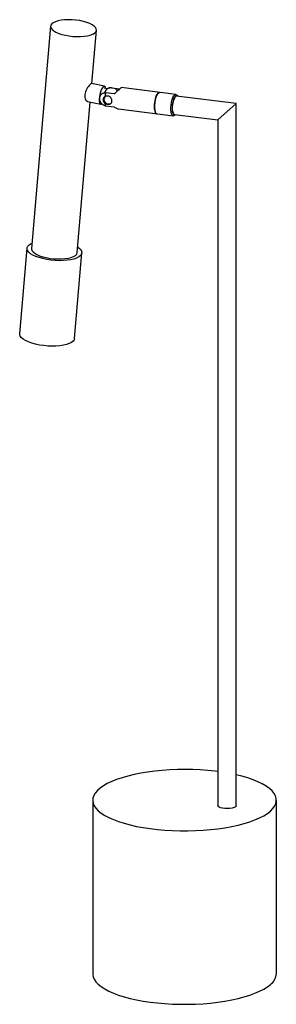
# Paper-space layout '_Dimétrica' of a CAD drawing. Header units: millimetres. Extents: x -47 to 92, y -22 to 513.
import ezdxf

# ---------------------------------------------------------------- set-up
doc = ezdxf.new("R2010")
doc.units = ezdxf.units.MM

psp = doc.layouts.new('_Dimétrica')

# ---------------------------------------------------------------- linework, layer by layer
at = {"color": 7, "linetype": 'Continuous', "lineweight": 25}
for p, q in [((-30.59, 509.65), (-40.97, 388.79)), ((-8.18, 478.45), (-5.68, 507.51)), ((-1.25, 476.98), (-8.39, 478.5)), ((37.68, 472.55), (7.84, 476.31)), ((0.27, 475.64), (-1.46, 476.01)), ((4.02, 472.82), (-0.66, 473.41)), ((2.53, 476.21), (7.2, 475.62)), ((70.48, 467.56), (38.04, 471.65)), ((38.67, 471.58), (38.32, 472.09)), ((-16.06, 386.65), (-9.04, 468.41)), ((-10.47, 468.72), (-3.33, 467.2)), ((-0.66, 466.36), (4.02, 465.77)), ((60.48, 458.75), (70.48, 467.56)), ((70.48, 86.03), (70.48, 467.56)), ((6.38, 464.71), (36.22, 460.95)), ((36.79, 461.73), (60.48, 458.75)), ((36.95, 461.23), (37.42, 461.65)), ((60.48, 458.75), (60.48, 86.03)), ((-43.46, 389), (-47.46, 342.52)), ((-17.57, 339.95), (-13.57, 386.44)), ((-7.68, 88.95), (-7.68, -5.33)), ((92.32, -5.33), (92.32, 88.95))]:
    psp.add_line(p, q, dxfattribs=at)
at = {"color": 7, "linetype": 'Continuous', "lineweight": 25, "flags": 128}
for points in [[(-22.55, 504.7), (-20.52, 504.34), (-18.42, 504.1), (-16.31, 503.99), (-14.25, 504.01), (-12.31, 504.16), (-10.53, 504.45), (-8.97, 504.85), (-7.68, 505.35), (-6.68, 505.95), (-6.02, 506.63), (-5.7, 507.36), (-5.74, 508.13), (-6.14, 508.91), (-6.88, 509.68), (-7.95, 510.42), (-9.31, 511.11), (-10.92, 511.72), (-12.74, 512.25), (-14.72, 512.66), (-16.79, 512.97), (-18.91, 513.14), (-21, 513.19), (-23.01, 513.1), (-24.87, 512.88), (-26.55, 512.54), (-27.98, 512.08), (-29.13, 511.53), (-29.96, 510.89), (-30.45, 510.18), (-30.59, 509.43), (-30.37, 508.65), (-29.8, 507.87), (-28.89, 507.11), (-27.67, 506.4), (-26.18, 505.74), (-24.46, 505.17), (-22.55, 504.7)], [(-0.57, 475.82), (-0.57, 475.84), (-0.79, 476.55), (-1.12, 476.94), (-1.54, 476.96), (-2.01, 476.63), (-2.5, 475.95), (-2.98, 475), (-3.41, 473.82), (-3.75, 472.52), (-3.99, 471.19), (-4.09, 469.92), (-4.07, 468.82), (-3.91, 467.95), (-3.63, 467.4), (-3.26, 467.19), (-2.81, 467.35), (-2.76, 467.39)], [(25.99, 466.04), (26.06, 467.47), (26.25, 468.93), (26.55, 470.31), (26.95, 471.55), (27.42, 472.55), (27.93, 473.26), (28.45, 473.63), (28.79, 473.67)], [(28.79, 473.67), (28.66, 473.68), (28.15, 473.45), (27.63, 472.88), (27.14, 471.99), (26.71, 470.84), (26.36, 469.51), (26.12, 468.07), (26.01, 466.62), (26.02, 465.25), (26.16, 464.04), (26.42, 463.08), (26.78, 462.41)], [(35.67, 461.29), (35.3, 461.96), (35.04, 462.92), (34.9, 464.13), (34.89, 465.5), (35.01, 466.95), (35.25, 468.39), (35.59, 469.72), (36.03, 470.87), (36.52, 471.76), (37.03, 472.33), (37.54, 472.56), (38.02, 472.41), (38.32, 472.09)], [(38.67, 471.58), (38.59, 471.68), (38.16, 471.98), (37.69, 471.92), (37.2, 471.51), (36.72, 470.76), (36.29, 469.74), (35.93, 468.51), (35.68, 467.15), (35.54, 465.77), (35.54, 464.44), (35.66, 463.28), (35.9, 462.34), (36.24, 461.7), (36.24, 461.7)], [(38.04, 471.65), (37.78, 471.62), (37.3, 471.29), (36.82, 470.61), (36.4, 469.64), (36.05, 468.46), (35.8, 467.14), (35.67, 465.79), (35.67, 464.5), (35.8, 463.38), (36.05, 462.51), (36.4, 461.94), (36.79, 461.73)], [(27.33, 462.06), (26.95, 462.23), (26.55, 462.76), (26.25, 463.61), (26.06, 464.73), (25.99, 466.04)], [(26.78, 462.41), (27.22, 462.09), (27.33, 462.06)], [(36.95, 461.23), (36.61, 461.01), (36.11, 460.97), (35.67, 461.29)], [(36.24, 461.7), (36.67, 461.4), (37.14, 461.46), (37.42, 461.65)], [(-15.81, 389.62), (-15, 389.02), (-14.19, 388.19), (-13.7, 387.34), (-13.57, 386.51), (-13.78, 385.7), (-14.34, 384.94), (-15.24, 384.24), (-16.44, 383.63), (-17.93, 383.11), (-19.67, 382.7), (-21.61, 382.41), (-23.71, 382.24), (-25.93, 382.2), (-28.21, 382.29), (-30.5, 382.51), (-32.73, 382.85), (-34.87, 383.3), (-36.87, 383.86), (-38.66, 384.5), (-40.22, 385.23), (-41.5, 386.01), (-42.48, 386.83), (-43.13, 387.67), (-43.44, 388.52), (-43.4, 389.34), (-43.01, 390.13), (-42.29, 390.86), (-41.23, 391.52), (-40.72, 391.76)], [(-40.97, 388.79), (-40.98, 388.56), (-40.76, 387.79), (-40.18, 387.01), (-39.27, 386.25), (-38.06, 385.53), (-36.57, 384.88), (-34.84, 384.31), (-32.94, 383.84)], [(-32.94, 383.84), (-30.9, 383.47), (-28.8, 383.23), (-26.69, 383.12), (-24.64, 383.15), (-22.69, 383.3), (-20.91, 383.58), (-19.36, 383.98), (-18.06, 384.49), (-17.07, 385.09), (-16.4, 385.76), (-16.08, 386.5), (-16.06, 386.65)], [(-17.57, 339.95), (-17.78, 339.21), (-18.34, 338.45), (-19.23, 337.76), (-20.44, 337.14), (-21.92, 336.62), (-23.66, 336.21), (-25.6, 335.92), (-27.71, 335.75), (-29.93, 335.71), (-32.2, 335.8), (-34.49, 336.02), (-36.73, 336.36), (-38.87, 336.81), (-40.86, 337.37), (-42.66, 338.02), (-44.21, 338.74), (-45.5, 339.52), (-46.48, 340.34), (-47.13, 341.19), (-47.44, 342.03), (-47.46, 342.52)], [(60.48, 104.48), (59.02, 104.66), (55.02, 105.07), (50.93, 105.37), (46.77, 105.55), (42.59, 105.61), (38.41, 105.56), (34.25, 105.4), (30.15, 105.11), (26.13, 104.72), (22.23, 104.21), (18.47, 103.6), (14.88, 102.88), (11.48, 102.06), (8.29, 101.16), (5.35, 100.17), (2.66, 99.1), (0.25, 97.95), (-1.86, 96.75), (-3.66, 95.49), (-5.15, 94.18), (-6.29, 92.84), (-7.1, 91.47), (-7.56, 90.08), (-7.67, 88.69), (-7.43, 87.29), (-6.84, 85.91), (-5.9, 84.55), (-4.63, 83.22), (-3.03, 81.93), (-1.11, 80.69), (1.12, 79.51), (3.63, 78.39), (6.42, 77.35), (9.45, 76.39), (12.72, 75.52), (16.2, 74.74), (19.86, 74.06), (23.67, 73.49), (27.62, 73.02), (31.67, 72.66), (35.79, 72.42), (39.97, 72.3), (44.15, 72.29), (48.33, 72.4), (52.46, 72.63), (56.52, 72.97), (60.48, 73.42), (64.32, 73.98), (68, 74.65), (71.5, 75.41), (74.79, 76.27), (77.86, 77.22), (80.68, 78.26), (83.23, 79.36), (85.49, 80.54), (87.45, 81.77), (89.1, 83.06), (89.1, 83.06)], [(89.1, 83.06), (90.41, 84.38), (91.39, 85.74), (92.02, 87.12), (92.31, 88.51), (92.24, 89.91), (91.83, 91.3), (91.06, 92.67), (89.96, 94.01), (88.52, 95.33), (86.76, 96.59), (84.68, 97.8), (82.31, 98.95), (79.66, 100.03), (76.75, 101.04), (73.59, 101.95), (70.48, 102.72)], [(70.48, 86.03), (70.42, 85.77), (70.02, 85.34), (69.29, 84.95), (68.28, 84.65), (67.06, 84.45), (65.72, 84.37), (64.36, 84.41), (63.09, 84.57), (61.99, 84.84), (61.16, 85.19), (60.64, 85.61), (60.48, 86.03)], [(-7.68, -5.33), (-7.67, -5.59), (-7.43, -6.99), (-6.84, -8.37), (-5.9, -9.73), (-4.63, -11.06), (-3.03, -12.35), (-1.11, -13.59), (1.12, -14.77), (3.63, -15.89), (6.42, -16.93), (9.45, -17.89), (12.72, -18.76), (16.2, -19.54), (19.86, -20.22), (23.67, -20.8), (27.62, -21.26), (31.67, -21.62), (35.79, -21.86), (39.97, -21.98), (44.15, -21.99), (48.33, -21.88), (52.46, -21.65), (56.52, -21.31), (60.48, -20.86), (64.32, -20.3), (68, -19.63), (71.5, -18.87), (74.79, -18.01), (77.86, -17.06), (80.68, -16.02), (83.23, -14.92), (85.49, -13.74), (87.45, -12.51), (89.1, -11.22)]]:
    psp.add_lwpolyline(points, dxfattribs=at)
at = {"color": 7, "linetype": 'Continuous', "lineweight": 25}
for centre, radius, start, end in [((0.97, 469.88), 2.52, 139.0298, 305.5103), ((2.89, 472.39), 4.22, 131.3762, 165.6548), ((15.71, 469.44), 16.84, 166.374, 173.2135), ((2.37, 471.11), 5, 44.296, 117.0661), ((4.57, 468.46), 5.63, 187.6642, 201.8939), ((84.48, -4.86), 7.86, 305.9784, 356.5689)]:
    psp.add_arc(centre, radius, start, end, dxfattribs=at)
for points, knots in [([(-8.4, 478.45), (-8.48, 478.45), (-8.66, 478.45), (-9.27, 477.87), (-10.05, 476.91), (-10.91, 475.62), (-11.63, 474.12), (-11.95, 472.93), (-12.01, 472.33), (-12.02, 472.23)], [0, 0, 0, 0, 0.139828, 0.303767, 0.462759, 0.628844, 0.805168, 0.965463, 1, 1, 1, 1]), ([(-12.02, 472.23), (-12.02, 471.74), (-12.03, 470.76), (-11.58, 469.62), (-11, 468.88), (-10.61, 468.81), (-10.45, 468.78)], [0, 0, 0, 0, 0.2685232, 0.5364984, 0.8183633, 1, 1, 1, 1]), ([(-0.66, 466.36), (-0.87, 466.39), (-1.1, 466.44), (-1.52, 466.59), (-1.73, 466.69), (-2.13, 466.93), (-2.32, 467.07), (-2.67, 467.38), (-2.83, 467.55), (-3.12, 467.92), (-3.25, 468.12), (-3.47, 468.53), (-3.56, 468.75), (-3.78, 469.4), (-3.85, 469.85), (-3.85, 470.74), (-3.78, 471.17), (-3.55, 471.77), (-3.46, 471.96), (-3.24, 472.31), (-3.12, 472.47), (-2.83, 472.77), (-2.67, 472.9), (-2.32, 473.12), (-2.13, 473.21), (-1.73, 473.35), (-1.52, 473.4), (-1.1, 473.44), (-0.87, 473.44), (-0.66, 473.41)], [0, 0, 0, 0, 0.0625, 0.0625, 0.125, 0.125, 0.1875, 0.1875, 0.25, 0.25, 0.3125, 0.3125, 0.375, 0.375, 0.5, 0.5, 0.625, 0.625, 0.6875, 0.6875, 0.75, 0.75, 0.8125, 0.8125, 0.875, 0.875, 0.9375, 0.9375, 1, 1, 1, 1]), ([(-1.01, 471.43), (-1.17, 471.33), (-1.3, 471.21), (-1.55, 470.94), (-1.65, 470.79), (-1.83, 470.48), (-1.89, 470.31), (-1.98, 469.96), (-2, 469.79), (-2, 469.43), (-1.98, 469.25), (-1.89, 468.89), (-1.83, 468.72), (-1.65, 468.39), (-1.55, 468.24), (-1.31, 467.95), (-1.17, 467.82), (-1.01, 467.71)], [0, 0, 0, 0, 0.125, 0.125, 0.25, 0.25, 0.375, 0.375, 0.5, 0.5, 0.625, 0.625, 0.75, 0.75, 0.875, 0.875, 1, 1, 1, 1]), ([(-1.01, 471.43), (-0.82, 471.56), (-0.62, 471.66), (-0.3, 471.76), (-0.19, 471.79), (0.03, 471.82), (0.14, 471.83), (0.37, 471.83), (0.48, 471.82), (0.7, 471.78), (0.8, 471.75), (1.12, 471.65), (1.32, 471.54), (1.67, 471.27), (1.84, 471.11), (2.05, 470.84), (2.11, 470.74), (2.23, 470.54), (2.29, 470.44), (2.44, 470.12), (2.51, 469.9), (2.62, 469.44), (2.64, 469.21), (2.64, 468.88), (2.64, 468.77), (2.61, 468.56), (2.59, 468.46), (2.54, 468.26), (2.51, 468.17), (2.43, 467.99), (2.39, 467.91), (2.24, 467.67), (2.12, 467.54), (1.84, 467.32), (1.67, 467.24), (1.32, 467.12), (1.12, 467.09), (0.7, 467.07), (0.49, 467.09), (-0.19, 467.23), (-0.63, 467.43), (-1.01, 467.71)], [0, 0, 0, 0, 0.0625, 0.0625, 0.09375, 0.09375, 0.125, 0.125, 0.15625, 0.15625, 0.1875, 0.1875, 0.25, 0.25, 0.3125, 0.3125, 0.34375, 0.34375, 0.375, 0.375, 0.4375, 0.4375, 0.5, 0.5, 0.53125, 0.53125, 0.5625, 0.5625, 0.59375, 0.59375, 0.625, 0.625, 0.6875, 0.6875, 0.75, 0.75, 0.8125, 0.8125, 0.875, 0.875, 1, 1, 1, 1]), ([(2.53, 476.21), (2.42, 476.22), (1.98, 476.26), (1.28, 476.17), (0.81, 475.86), (0.61, 475.72)], [0, 0, 0, 0, 0.148946, 0.628957, 1, 1, 1, 1]), ([(7.83, 476.27), (7.84, 476.28), (7.89, 476.33), (7.54, 476.03), (6.82, 475.39), (5.74, 474.41), (4.76, 473.51), (4.13, 472.92), (4.02, 472.82)], [0, 0, 0, 0, 0.065049, 0.286406, 0.475932, 0.664067, 0.942875, 1, 1, 1, 1]), ([(4.02, 465.77), (4.57, 465.42), (5.42, 464.88), (6.13, 464.78), (6.38, 464.75)], [0, 0, 0, 0, 0.64988, 1, 1, 1, 1])]:
    psp.add_open_spline(points, degree=3, knots=knots, dxfattribs=at)

doc.saveas('drawing.dxf')
